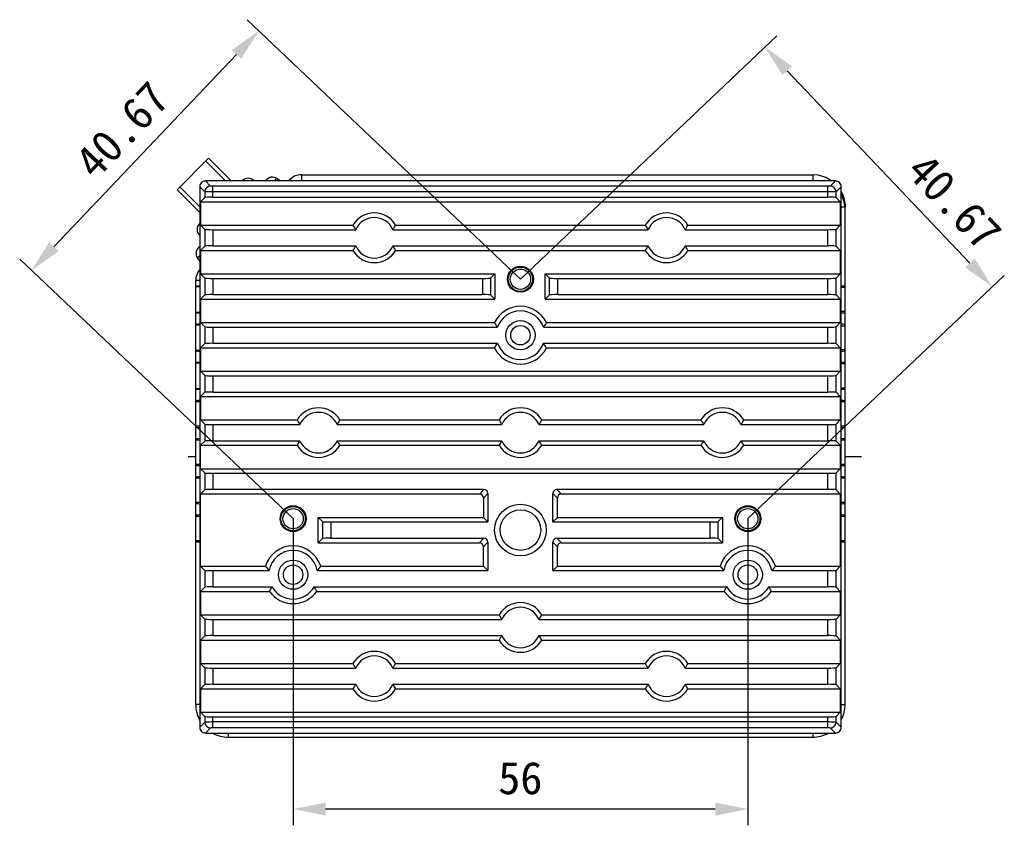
# Model space of a CAD drawing. Header units: millimetres. Extents: x 773 to 1664, y 340 to 970.
# Tile 11 of 60: x 1046 to 1167, y 508 to 608. Entities that reach past the tile are written whole.
import ezdxf

# ---------------------------------------------------------------- set-up
doc = ezdxf.new("R2010")
doc.units = ezdxf.units.MM
doc.header["$LTSCALE"] = 46.2
doc.header["$PDMODE"] = 3
doc.header["$PDSIZE"] = 0.3
doc.layers.get('0').update_dxf_attribs({"linetype": 'CONTINUOUS'})
doc.layers.get('Defpoints').update_dxf_attribs({"linetype": 'CONTINUOUS'})
doc.styles.get("Standard").update_dxf_attribs({"font": 'simfang.ttf'})
doc.dimstyles.new('DIMSTYLE_1', dxfattribs={"dimtxt": 4, "dimasz": 4, "dimexe": 2, "dimexo": 0, "dimgap": 0.5, "dimtad": 1, "dimdsep": 46, "dimtxsty": 'Standard', "dimblk": '_FILLED', "dimblk1": '_FILLED', "dimblk2": '_FILLED', "dimcen": 0.09, "dimazin": 2, "dimtp": 0.3, "dimtm": 0.3, "dimtfac": 1, "dimtofl": 0, "dimtmove": 0, "dimatfit": 3, "dimldrblk": '_FILLED', "dimfxl": 1, "dimtolj": 1, "dimarcsym": 0})

# ---------------------------------------------------------------- blocks, each defined once
blk = doc.blocks.new('_FILLED')
at = {"color": 0, "linetype": 'ByBlock'}
blk.add_solid([(0, 0), (-1, 0.2), (-1, -0.2)], dxfattribs=at)
blk = doc.blocks.new('*D12')
at = {"color": 0, "linetype": 'Continuous', "lineweight": -2, "transparency": 16777216}
for p, q in [((1079.86, 546.06), (1079.86, 508.29)), ((1135.86, 546.06), (1135.86, 508.29)), ((1131.86, 510.29), (1083.86, 510.29))]:
    blk.add_line(p, q, dxfattribs=at)
at = {"layer": 'Defpoints', "color": 0, "linetype": 'Continuous', "transparency": 16777216}
for p in [(1079.86, 546.06), (1135.86, 546.06), (1079.86, 510.29)]:
    blk.add_point(p, dxfattribs=at)
at = {"color": 0, "linetype": 'Continuous', "lineweight": -2, "transparency": 16777216, "xscale": 4, "yscale": 4, "zscale": 4, "rotation": 180}
blk.add_blockref('_FILLED', (1079.86, 510.29), dxfattribs=at)
at = {"color": 0, "linetype": 'Continuous', "lineweight": -2, "transparency": 16777216, "xscale": 4, "yscale": 4, "zscale": 4}
blk.add_blockref('_FILLED', (1135.86, 510.29), dxfattribs=at)
at = {"color": 0, "linetype": 'Continuous', "transparency": 16777216, "insert": (1107.85, 516.12), "char_height": 4, "attachment_point": 2, "line_spacing_factor": 0.9}
blk.add_mtext('\\A1;56', dxfattribs=at)
blk = doc.blocks.new('*D13')
at = {"color": 0, "linetype": 'Continuous', "lineweight": -2, "transparency": 16777216}
for p, q in [((1107.86, 575.56), (1139.43, 605.52)), ((1163.23, 577.54), (1140.73, 601.24)), ((1135.86, 546.06), (1167.43, 576.02))]:
    blk.add_line(p, q, dxfattribs=at)
at = {"layer": 'Defpoints', "color": 0, "linetype": 'Continuous', "transparency": 16777216}
for p in [(1137.98, 604.14), (1107.86, 575.56), (1135.86, 546.06)]:
    blk.add_point(p, dxfattribs=at)
at = {"color": 0, "linetype": 'Continuous', "lineweight": -2, "transparency": 16777216, "xscale": 4, "yscale": 4, "zscale": 4}
for p, rotation in [((1137.98, 604.14), 133.5055844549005), ((1165.98, 574.64), 313.5055844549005)]:
    blk.add_blockref('_FILLED', p, dxfattribs=dict(at, rotation=rotation))
at = {"color": 0, "linetype": 'Continuous', "transparency": 16777216, "insert": (1162.77, 586.49), "char_height": 4, "attachment_point": 2, "rotation": 313.5056, "line_spacing_factor": 0.9}
blk.add_mtext('\\A1;40.67', dxfattribs=at)
blk = doc.blocks.new('*D14')
at = {"color": 0, "linetype": 'Continuous', "lineweight": -2, "transparency": 16777216}
for p, q in [((1107.86, 575.56), (1074.19, 607.52)), ((1072.88, 603.24), (1050.39, 579.54)), ((1079.86, 546.06), (1046.19, 578.02))]:
    blk.add_line(p, q, dxfattribs=at)
at = {"layer": 'Defpoints', "color": 0, "linetype": 'Continuous', "transparency": 16777216}
for p in [(1047.64, 576.64), (1107.86, 575.56), (1079.86, 546.06)]:
    blk.add_point(p, dxfattribs=at)
at = {"color": 0, "linetype": 'Continuous', "lineweight": -2, "transparency": 16777216, "xscale": 4, "yscale": 4, "zscale": 4}
for p, rotation in [((1075.64, 606.14), 46.49425163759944), ((1047.64, 576.64), 226.4942516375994)]:
    blk.add_blockref('_FILLED', p, dxfattribs=dict(at, rotation=rotation))
at = {"color": 0, "linetype": 'Continuous', "transparency": 16777216, "insert": (1057.33, 595.32), "char_height": 4, "attachment_point": 2, "rotation": 46.4943, "line_spacing_factor": 0.9}
blk.add_mtext('\\A1;40.67', dxfattribs=at)

msp = doc.modelspace()

# ---------------------------------------------------------------- linework, layer by layer
at = {"linetype": 'Continuous'}
for p, q in [((1065.564, 586.567), (1069.453, 590.456)), ((1069.097, 590.1), (1071.54, 587.656)), ((1069.453, 590.456), (1072.253, 587.656)), ((1080.881, 588.424), (1080.881, 587.656)), ((1080.881, 588.424), (1143.864, 588.424)), ((1143.864, 588.424), (1143.864, 587.656)), ((1069.701, 587.026), (1069.071, 587.656)), ((1146.657, 587.656), (1069.071, 587.656)), ((1069.993, 585.656), (1069.993, 587.017)), ((1145.735, 587.017), (1069.993, 587.017)), ((1073.583, 587.656), (1073.625, 587.698)), ((1074.997, 587.656), (1075.039, 587.698)), ((1075.081, 587.656), (1075.039, 587.698)), ((1076.411, 587.656), (1076.569, 587.814)), ((1077.531, 587.656), (1077.821, 587.946)), ((1077.821, 587.946), (1077.826, 587.951)), ((1077.821, 587.946), (1078.267, 587.656)), ((1078.28, 587.656), (1077.826, 587.951)), ((1079.285, 587.656), (1079.467, 587.838)), ((1079.467, 587.838), (1079.649, 587.656)), ((1145.735, 585.656), (1145.735, 587.017)), ((1146.657, 587.656), (1146.027, 587.026)), ((1065.564, 586.567), (1068.364, 583.767)), ((1065.915, 586.918), (1068.364, 584.468)), ((1068.364, 586.949), (1068.364, 520.363)), ((1068.993, 586.319), (1068.364, 586.949)), ((1068.993, 586.319), (1068.993, 585.622)), ((1145.735, 586.297), (1069.993, 586.298)), ((1147.364, 586.949), (1146.734, 586.319)), ((1146.734, 585.622), (1146.734, 586.319)), ((1147.364, 520.363), (1147.364, 586.949)), ((1068.993, 585.622), (1068.468, 585.097)), ((1068.468, 585.097), (1068.468, 582.215)), ((1068.468, 585.097), (1147.259, 585.097)), ((1069.993, 585.656), (1145.735, 585.656)), ((1146.734, 585.622), (1147.259, 585.097)), ((1147.259, 585.097), (1147.259, 582.215)), ((1147.864, 584.424), (1147.364, 584.424)), ((1147.864, 523.156), (1147.864, 584.424)), ((1068.321, 582.395), (1068.364, 582.437)), ((1068.993, 581.69), (1068.468, 582.215)), ((1068.468, 582.215), (1087.232, 582.215)), ((1092.495, 582.215), (1123.232, 582.215)), ((1128.495, 582.215), (1147.259, 582.215)), ((1146.734, 581.69), (1147.259, 582.215)), ((1068.321, 580.981), (1068.364, 581.023)), ((1068.364, 580.938), (1068.321, 580.981)), ((1068.993, 581.69), (1068.993, 579.622)), ((1069.993, 581.656), (1069.993, 579.656)), ((1069.993, 581.656), (1087.572, 581.656)), ((1092.155, 581.656), (1123.572, 581.656)), ((1128.155, 581.656), (1145.734, 581.656)), ((1145.734, 579.656), (1145.734, 581.656)), ((1146.734, 579.622), (1146.734, 581.69)), ((1068.066, 578.191), (1068.364, 578.488)), ((1068.198, 579.443), (1068.364, 579.609)), ((1068.993, 579.622), (1068.468, 579.097)), ((1068.468, 579.097), (1068.468, 576.215)), ((1068.468, 579.097), (1087.232, 579.097)), ((1069.993, 579.656), (1087.572, 579.656)), ((1092.155, 579.656), (1123.572, 579.656)), ((1092.495, 579.097), (1123.232, 579.097)), ((1128.155, 579.656), (1145.734, 579.656)), ((1128.495, 579.097), (1147.259, 579.097)), ((1146.734, 579.622), (1147.259, 579.097)), ((1147.259, 579.097), (1147.259, 576.215)), ((1068.066, 578.191), (1068.364, 577.733)), ((1068.993, 575.69), (1068.468, 576.215)), ((1068.468, 576.215), (1104.716, 576.215)), ((1104.716, 576.215), (1104.191, 575.69)), ((1104.716, 576.215), (1104.716, 573.097)), ((1110.925, 576.215), (1147.259, 576.215)), ((1110.925, 576.215), (1111.45, 575.69)), ((1110.925, 573.097), (1110.925, 576.215)), ((1146.734, 575.69), (1147.259, 576.215)), ((1067.864, 523.156), (1067.864, 575.407)), ((1068.364, 575.407), (1067.864, 575.407)), ((1068.993, 575.69), (1068.993, 573.622)), ((1069.993, 575.656), (1069.993, 573.656)), ((1069.993, 575.656), (1103.191, 575.656)), ((1103.191, 575.656), (1103.191, 573.656)), ((1104.191, 575.69), (1104.191, 573.622)), ((1111.45, 573.622), (1111.45, 575.69)), ((1112.45, 575.656), (1145.734, 575.656)), ((1112.45, 573.656), (1112.45, 575.656)), ((1145.734, 573.656), (1145.734, 575.656)), ((1146.734, 573.622), (1146.734, 575.69)), ((1067.864, 574.651), (1068.364, 574.651)), ((1069.993, 573.656), (1103.191, 573.656)), ((1112.45, 573.656), (1145.734, 573.656)), ((1147.864, 574.531), (1147.364, 574.531)), ((1068.993, 573.622), (1068.468, 573.097)), ((1068.468, 573.097), (1068.468, 570.215)), ((1068.468, 573.097), (1104.716, 573.097)), ((1104.191, 573.622), (1104.716, 573.097)), ((1111.45, 573.622), (1110.925, 573.097)), ((1110.925, 573.097), (1147.259, 573.097)), ((1146.734, 573.622), (1147.259, 573.097)), ((1147.259, 573.097), (1147.259, 570.215)), ((1068.364, 571.461), (1067.864, 571.461)), ((1147.864, 571.581), (1147.364, 571.581)), ((1068.468, 570.215), (1104.664, 570.215)), ((1068.993, 569.69), (1068.468, 570.215)), ((1111.063, 570.215), (1147.259, 570.215)), ((1146.734, 569.69), (1147.259, 570.215)), ((1067.864, 569.951), (1068.364, 569.951)), ((1068.993, 569.69), (1068.993, 567.622)), ((1069.993, 569.656), (1105.035, 569.656)), ((1069.993, 569.656), (1069.993, 567.656)), ((1110.692, 569.656), (1145.734, 569.656)), ((1145.734, 567.656), (1145.734, 569.656)), ((1146.734, 567.622), (1146.734, 569.69)), ((1147.364, 569.831), (1147.864, 569.831)), ((1068.993, 567.622), (1068.468, 567.097)), ((1069.993, 567.656), (1105.035, 567.656)), ((1110.692, 567.656), (1145.734, 567.656)), ((1146.734, 567.622), (1147.259, 567.097)), ((1068.364, 566.761), (1067.864, 566.761)), ((1068.468, 567.097), (1068.468, 564.215)), ((1068.468, 567.097), (1104.664, 567.097)), ((1111.063, 567.097), (1147.259, 567.097)), ((1147.259, 567.097), (1147.259, 564.215)), ((1147.364, 566.881), (1147.864, 566.881)), ((1067.864, 565.251), (1068.364, 565.251)), ((1068.993, 563.69), (1068.468, 564.215)), ((1068.468, 564.215), (1147.259, 564.215)), ((1146.734, 563.69), (1147.259, 564.215)), ((1147.864, 565.131), (1147.364, 565.131)), ((1068.993, 563.69), (1068.993, 561.622)), ((1069.993, 563.656), (1145.734, 563.656)), ((1069.993, 563.656), (1069.993, 561.656)), ((1145.734, 561.656), (1145.734, 563.656)), ((1146.734, 561.622), (1146.734, 563.69)), ((1068.364, 562.061), (1067.864, 562.061)), ((1068.993, 561.622), (1068.468, 561.097)), ((1069.993, 561.656), (1145.734, 561.656)), ((1146.734, 561.622), (1147.259, 561.097)), ((1147.364, 562.181), (1147.864, 562.181)), ((1068.364, 560.431), (1067.864, 560.431)), ((1068.468, 561.097), (1068.468, 558.215)), ((1068.468, 561.097), (1147.259, 561.097)), ((1147.259, 561.097), (1147.259, 558.215)), ((1147.864, 560.431), (1147.364, 560.431)), ((1068.993, 557.69), (1068.468, 558.215)), ((1068.468, 558.215), (1080.361, 558.215)), ((1085.625, 558.215), (1105.232, 558.215)), ((1110.495, 558.215), (1130.103, 558.215)), ((1135.366, 558.215), (1147.259, 558.215)), ((1146.734, 557.69), (1147.259, 558.215)), ((1067.864, 557.481), (1068.364, 557.481)), ((1068.993, 557.69), (1068.993, 555.622)), ((1069.993, 557.656), (1080.702, 557.656)), ((1069.993, 557.656), (1069.993, 555.656)), ((1085.284, 557.656), (1105.572, 557.656)), ((1110.155, 557.656), (1130.443, 557.656)), ((1135.026, 557.656), (1145.734, 557.656)), ((1145.734, 555.656), (1145.734, 557.656)), ((1146.734, 555.622), (1146.734, 557.69)), ((1147.364, 557.481), (1147.864, 557.481)), ((1068.364, 555.731), (1067.864, 555.731)), ((1068.993, 555.622), (1068.468, 555.097)), ((1069.993, 555.656), (1080.702, 555.656)), ((1085.284, 555.656), (1105.572, 555.656)), ((1110.155, 555.656), (1130.443, 555.656)), ((1135.026, 555.656), (1145.734, 555.656)), ((1146.734, 555.622), (1147.259, 555.097)), ((1147.864, 555.731), (1147.364, 555.731)), ((1068.468, 552.215), (1068.468, 555.097)), ((1068.468, 555.097), (1080.361, 555.097)), ((1085.625, 555.097), (1105.232, 555.097)), ((1110.495, 555.097), (1130.103, 555.097)), ((1135.366, 555.097), (1147.259, 555.097)), ((1147.259, 555.097), (1147.259, 552.215)), ((1067.864, 553.656), (1066.926, 553.656)), ((1149.874, 553.656), (1147.864, 553.656)), ((1067.864, 552.781), (1068.364, 552.781)), ((1068.468, 552.215), (1068.993, 551.69)), ((1068.468, 552.215), (1147.259, 552.215)), ((1147.259, 552.215), (1146.734, 551.69)), ((1147.364, 552.781), (1147.864, 552.781)), ((1068.364, 551.031), (1067.864, 551.031)), ((1068.993, 551.69), (1068.993, 549.622)), ((1069.993, 551.656), (1145.734, 551.656)), ((1069.993, 551.656), (1069.993, 549.656)), ((1145.734, 549.656), (1145.734, 551.656)), ((1146.734, 549.622), (1146.734, 551.69)), ((1147.864, 551.031), (1147.364, 551.031)), ((1068.468, 549.097), (1068.993, 549.622)), ((1103.364, 549.656), (1069.993, 549.656)), ((1103.364, 549.656), (1102.805, 549.097)), ((1145.734, 549.656), (1112.363, 549.656)), ((1112.922, 549.097), (1112.363, 549.656)), ((1147.259, 549.097), (1146.734, 549.622)), ((1102.805, 549.097), (1068.468, 549.097)), ((1068.468, 540.215), (1068.468, 549.097)), ((1103.864, 549.156), (1103.305, 548.598)), ((1103.305, 548.598), (1103.305, 546.215)), ((1103.864, 549.156), (1103.864, 545.656)), ((1112.422, 548.598), (1111.864, 549.156)), ((1111.864, 545.656), (1111.864, 549.156)), ((1112.422, 546.215), (1112.422, 548.598)), ((1147.259, 549.097), (1112.922, 549.097)), ((1147.259, 549.097), (1147.259, 540.215)), ((1067.864, 548.081), (1068.364, 548.081)), ((1147.364, 548.081), (1147.864, 548.081)), ((1068.364, 546.331), (1067.864, 546.331)), ((1082.968, 546.215), (1103.305, 546.215)), ((1082.968, 546.215), (1083.494, 545.69)), ((1082.968, 543.097), (1082.968, 546.215)), ((1103.305, 546.215), (1103.864, 545.656)), ((1112.422, 546.215), (1111.864, 545.656)), ((1112.422, 546.215), (1132.759, 546.215)), ((1132.759, 546.215), (1132.234, 545.69)), ((1132.759, 546.215), (1132.759, 543.097)), ((1147.864, 546.331), (1147.364, 546.331)), ((1083.494, 545.69), (1083.494, 543.622)), ((1084.493, 545.656), (1103.864, 545.656)), ((1084.493, 545.656), (1084.493, 543.656)), ((1111.864, 545.656), (1131.235, 545.656)), ((1131.235, 543.656), (1131.235, 545.656)), ((1132.234, 543.622), (1132.234, 545.69)), ((1067.864, 543.381), (1068.364, 543.381)), ((1083.494, 543.622), (1082.968, 543.097)), ((1084.493, 543.656), (1103.364, 543.656)), ((1103.364, 543.656), (1102.805, 543.097)), ((1112.363, 543.656), (1131.235, 543.656)), ((1112.922, 543.097), (1112.363, 543.656)), ((1132.234, 543.622), (1132.759, 543.097)), ((1147.364, 543.381), (1147.864, 543.381)), ((1082.968, 543.097), (1102.805, 543.097)), ((1103.864, 543.156), (1103.305, 542.598)), ((1103.305, 540.215), (1103.305, 542.598)), ((1103.864, 543.156), (1103.864, 539.656)), ((1112.422, 542.598), (1111.864, 543.156)), ((1111.864, 539.656), (1111.864, 543.156)), ((1112.422, 540.215), (1112.422, 542.598)), ((1112.922, 543.097), (1132.759, 543.097)), ((1068.468, 540.215), (1076.466, 540.215)), ((1068.993, 539.69), (1068.468, 540.215)), ((1068.993, 539.69), (1068.993, 537.622)), ((1083.261, 540.215), (1103.305, 540.215)), ((1103.305, 540.215), (1103.864, 539.656)), ((1112.422, 540.215), (1111.864, 539.656)), ((1112.422, 540.215), (1132.466, 540.215)), ((1139.261, 540.215), (1147.259, 540.215)), ((1146.734, 539.69), (1147.259, 540.215)), ((1146.734, 537.622), (1146.734, 539.69)), ((1069.993, 539.656), (1076.906, 539.656)), ((1069.993, 539.656), (1069.993, 537.656)), ((1082.822, 539.656), (1103.864, 539.656)), ((1111.864, 539.656), (1132.906, 539.656)), ((1138.822, 539.656), (1145.734, 539.656)), ((1145.734, 537.656), (1145.734, 539.656)), ((1068.993, 537.622), (1068.468, 537.097)), ((1069.993, 537.656), (1077.266, 537.656)), ((1082.462, 537.656), (1133.266, 537.656)), ((1138.462, 537.656), (1145.734, 537.656)), ((1146.734, 537.622), (1147.259, 537.097)), ((1068.468, 537.097), (1076.961, 537.097)), ((1068.468, 537.097), (1068.468, 534.215)), ((1082.766, 537.097), (1132.961, 537.097)), ((1138.766, 537.097), (1147.259, 537.097)), ((1147.259, 537.097), (1147.259, 534.215)), ((1068.993, 533.69), (1068.468, 534.215)), ((1068.468, 534.215), (1105.232, 534.215)), ((1068.993, 533.69), (1068.993, 531.622)), ((1069.993, 533.656), (1105.572, 533.656)), ((1069.993, 533.656), (1069.993, 531.656)), ((1110.155, 533.656), (1145.734, 533.656)), ((1110.495, 534.215), (1147.259, 534.215)), ((1145.734, 531.656), (1145.734, 533.656)), ((1146.734, 533.69), (1147.259, 534.215)), ((1146.734, 531.622), (1146.734, 533.69)), ((1068.993, 531.622), (1068.468, 531.097)), ((1069.993, 531.656), (1105.572, 531.656)), ((1110.155, 531.656), (1145.734, 531.656)), ((1146.734, 531.622), (1147.259, 531.097)), ((1068.468, 531.097), (1105.232, 531.097)), ((1068.468, 531.097), (1068.468, 528.215)), ((1110.495, 531.097), (1147.259, 531.097)), ((1147.259, 531.097), (1147.259, 528.215)), ((1068.468, 528.215), (1087.232, 528.215)), ((1068.993, 527.69), (1068.468, 528.215)), ((1068.993, 527.69), (1068.993, 525.622)), ((1069.993, 527.656), (1087.572, 527.656)), ((1069.993, 527.656), (1069.993, 525.656)), ((1092.155, 527.656), (1123.572, 527.656)), ((1092.495, 528.215), (1123.232, 528.215)), ((1128.155, 527.656), (1145.734, 527.656)), ((1128.495, 528.215), (1147.259, 528.215)), ((1145.734, 525.656), (1145.734, 527.656)), ((1146.734, 527.69), (1147.259, 528.215)), ((1146.734, 525.622), (1146.734, 527.69)), ((1068.993, 525.622), (1068.468, 525.097)), ((1069.993, 525.656), (1087.572, 525.656)), ((1092.155, 525.656), (1123.572, 525.656)), ((1128.155, 525.656), (1145.734, 525.656)), ((1146.734, 525.622), (1147.259, 525.097)), ((1068.468, 525.097), (1087.232, 525.097)), ((1068.468, 525.097), (1068.468, 522.215)), ((1092.495, 525.097), (1123.232, 525.097)), ((1128.495, 525.097), (1147.259, 525.097)), ((1147.259, 525.097), (1147.259, 522.215)), ((1068.364, 523.156), (1067.864, 523.156)), ((1147.364, 523.156), (1147.864, 523.156)), ((1068.468, 522.215), (1147.259, 522.215)), ((1068.993, 521.69), (1068.468, 522.215)), ((1068.993, 521.69), (1068.993, 520.993)), ((1069.993, 521.656), (1145.734, 521.656)), ((1069.993, 520.295), (1069.993, 521.656)), ((1145.734, 520.295), (1145.734, 521.656)), ((1146.734, 521.69), (1147.259, 522.215)), ((1146.734, 520.993), (1146.734, 521.69)), ((1068.993, 520.993), (1068.364, 520.363)), ((1069.701, 520.286), (1069.071, 519.656)), ((1145.734, 521.015), (1069.993, 521.015)), ((1145.734, 520.295), (1069.993, 520.295)), ((1146.656, 519.656), (1146.027, 520.286)), ((1147.364, 520.363), (1146.734, 520.993)), ((1069.071, 519.656), (1146.656, 519.656)), ((1071.864, 519.656), (1071.864, 519.156)), ((1071.864, 519.156), (1143.864, 519.156)), ((1143.864, 519.656), (1143.864, 519.156))]:
    msp.add_line(p, q, dxfattribs=at)
msp.add_lwpolyline([(1146.195, 587.656), (1145.487, 588.08), (1144.565, 588.362), (1143.864, 588.424)], dxfattribs=at)
for centre, radius in [((1107.864, 575.556), 1.6), ((1107.864, 575.556), 1.5), ((1107.864, 575.556), 1.25), ((1107.864, 568.656), 1.8), ((1107.864, 568.656), 1.2), ((1079.864, 546.056), 1.6), ((1079.864, 546.056), 1.5), ((1079.864, 546.056), 1.25), ((1107.864, 544.656), 3.18), ((1107.864, 544.656), 2.5), ((1135.864, 546.056), 1.6), ((1135.864, 546.056), 1.5), ((1135.864, 546.056), 1.25), ((1079.864, 539.156), 1.8), ((1135.864, 539.156), 1.8), ((1079.864, 539.156), 1.2), ((1135.864, 539.156), 1.2)]:
    msp.add_circle(centre, radius, dxfattribs=at)
for centre, radius, start, end in [((1080.881, 586.424), 2, 90.00177, 134.99823), ((1069.071, 586.949), 0.707, 89.99131, 180.00852), ((1069.702, 586.318), 0.708, 90.08572, 179.91412), ((1074.332, 586.991), 1, 45, 135), ((1077.276, 587.107), 1, 57, 135), ((1077.281, 587.112), 1, 57, 135), ((1146.026, 586.318), 0.708, 0.08572, 89.91412), ((1146.657, 586.949), 0.707, 359.99131, 90.00852), ((1143.864, 584.156), 3.976, 3.84321, 27.94096), ((1089.864, 580.656), 3.059, 30.63716, 149.36268), ((1125.864, 580.656), 3.059, 30.63716, 149.36268), ((1069.029, 581.688), 1, 135, 225), ((1089.864, 580.656), 2.5, 23.5781, 156.42174), ((1125.864, 580.656), 2.5, 23.5781, 156.42174), ((1068.905, 578.736), 1, 135, 213), ((1089.864, 580.656), 3.059, 210.63716, 329.36268), ((1089.864, 580.656), 2.5, 203.5781, 336.42174), ((1125.864, 580.656), 3.059, 210.63716, 329.36268), ((1125.864, 580.656), 2.5, 203.5781, 336.42174), ((1069.864, 575.407), 2, 139.0581, 180), ((1107.864, 568.656), 3.559, 25.9764, 154.02344), ((1107.864, 568.656), 3, 19.47114, 160.5287), ((1107.864, 568.656), 3, 199.47114, 340.5287), ((1107.864, 568.656), 3.559, 205.9764, 334.02344), ((1082.993, 556.656), 3.059, 30.63716, 149.36268), ((1082.993, 556.656), 2.5, 23.5781, 156.42174), ((1107.864, 556.656), 3.059, 30.63716, 149.36268), ((1107.864, 556.656), 2.5, 23.5781, 156.42174), ((1132.734, 556.656), 3.059, 30.63716, 149.36268), ((1132.734, 556.656), 2.5, 23.5781, 156.42174), ((1082.993, 556.656), 2.5, 203.5781, 336.42174), ((1107.864, 556.656), 2.5, 203.5781, 336.42174), ((1132.734, 556.656), 2.5, 203.5781, 336.42174), ((1082.993, 556.656), 3.059, 210.63716, 329.36268), ((1107.864, 556.656), 3.059, 210.63716, 329.36268), ((1132.734, 556.656), 3.059, 210.63716, 329.36268), ((1079.864, 539.156), 3.559, 17.30759, 162.69225), ((1079.864, 539.156), 3, 9.59399, 170.40585), ((1135.864, 539.156), 3.559, 17.30759, 162.69225), ((1135.864, 539.156), 3, 9.59399, 170.40585), ((1079.864, 539.156), 3, 209.99992, 329.99992), ((1135.864, 539.156), 3, 209.99992, 329.99992), ((1079.864, 539.156), 3.559, 215.34514, 324.6547), ((1135.864, 539.156), 3.559, 215.34514, 324.6547), ((1107.864, 532.656), 3.059, 30.63716, 149.36268), ((1107.864, 532.656), 2.5, 23.5781, 156.42174), ((1107.864, 532.656), 2.5, 203.5781, 336.42174), ((1107.864, 532.656), 3.059, 210.63716, 329.36268), ((1089.864, 526.656), 3.059, 30.63716, 149.36268), ((1089.864, 526.656), 2.5, 23.5781, 156.42174), ((1125.864, 526.656), 3.059, 30.63716, 149.36268), ((1125.864, 526.656), 2.5, 23.5781, 156.42174), ((1089.864, 526.656), 2.5, 203.5781, 336.42174), ((1125.864, 526.656), 2.5, 203.5781, 336.42174), ((1089.864, 526.656), 3.059, 210.63716, 329.36268), ((1125.864, 526.656), 3.059, 210.63716, 329.36268), ((1071.864, 523.156), 4, 180, 208.5142), ((1143.864, 523.156), 4, 331.48058, 0), ((1069.071, 520.363), 0.707, 179.99023, 270.0096), ((1069.702, 520.994), 0.708, 180.08572, 269.91412), ((1146.026, 520.994), 0.708, 270.08572, 359.91412), ((1146.657, 520.363), 0.707, 269.99023, 0.0096), ((1071.864, 523.156), 4, 241.47838, 270), ((1143.864, 523.156), 4, 270, 298.51869)]:
    msp.add_arc(centre, radius, start, end, dxfattribs=at)
for centre, major_axis, ratio, start_param, end_param in [((1069.993, 585.621), (1, 0), 0.0349208, 1.5707963, 3.1066861), ((1145.735, 585.621), (1, 0), 0.0349208, 0.0349066, 1.5707963), ((1069.993, 581.691), (1, 0), 0.0349208, -3.1066861, -1.5707963), ((1145.734, 581.691), (1, 0), 0.0349208, -1.5707963, -0.0349066), ((1069.993, 579.621), (1, 0), 0.0349208, 1.5707963, 3.1066861), ((1145.734, 579.621), (1, 0), 0.0349208, 0.0349066, 1.5707963), ((1069.993, 575.691), (1, 0), 0.0349208, -3.1066861, -1.5707963), ((1103.191, 575.691), (1, 0), 0.0349208, -1.5707963, -0.0349066), ((1112.45, 575.691), (1, 0), 0.0349208, -3.1066861, -1.5707963), ((1145.734, 575.691), (1, 0), 0.0349208, -1.5707963, -0.0349066), ((1069.864, 574.651), (2, 0), 0.0524078, 2.4266424, 3.1415927), ((1069.993, 573.621), (1, 0), 0.0349208, 1.5707963, 3.1066861), ((1103.191, 573.621), (1, 0), 0.0349208, 0.0349066, 1.5707963), ((1112.45, 573.621), (1, 0), 0.0349208, 1.5707963, 3.1066861), ((1145.734, 573.621), (1, 0), 0.0349208, 0.0349066, 1.5707963), ((1145.864, 574.651), (2, 0), 0.0524078, 0, 0.7177896), ((1069.864, 571.461), (2, 0), 0.0524078, 3.1415927, 3.8593465), ((1145.864, 571.461), (2, 0), 0.0524078, -0.7177934, 0), ((1069.864, 569.951), (2, 0), 0.0524078, 2.4238404, 3.1415927), ((1145.864, 569.951), (2, 0), 0.0524078, 0, 0.7177949), ((1069.993, 569.691), (1, 0), 0.0349208, -3.1066861, -1.5707963), ((1145.734, 569.691), (1, 0), 0.0349208, -1.5707963, -0.0349066), ((1069.993, 567.621), (1, 0), 0.0349208, 1.5707963, 3.1066861), ((1145.734, 567.621), (1, 0), 0.0349208, 0.0349066, 1.5707963), ((1069.864, 566.761), (2, 0), 0.0524078, -3.1415927, -2.4238441), ((1145.864, 566.761), (2, 0), 0.0524078, -0.7177987, 0), ((1069.864, 565.251), (2, 0), 0.0524078, 2.4238457, 3.1415927), ((1145.864, 565.251), (2, 0), 0.0524078, 0, 0.7178002), ((1069.993, 563.691), (1, 0), 0.0349208, -3.1066861, -1.5707963), ((1145.734, 563.691), (1, 0), 0.0349208, -1.5707963, -0.0349066), ((1069.864, 562.061), (2, 0), 0.0524078, -3.1415927, -2.4238495), ((1069.993, 561.621), (1, 0), 0.0349208, 1.5707963, 3.1066861), ((1145.734, 561.621), (1, 0), 0.0349208, 0.0349066, 1.5707963), ((1145.864, 562.061), (2, 0), 0.0524078, -0.717804, 0), ((1069.864, 560.551), (2, 0), 0.0524078, 2.423851, 3.1415927), ((1145.864, 560.551), (2, 0), 0.0524078, 0, 0.7178056), ((1069.864, 557.361), (2, 0), 0.0524078, 3.1415927, 3.8593305), ((1069.993, 557.691), (1, 0), 0.0349208, -3.1066861, -1.5707963), ((1145.734, 557.691), (1, 0), 0.0349208, -1.5707963, -0.0349066), ((1145.864, 557.361), (2, 0), 0.0524078, -0.7178093, 0), ((1069.864, 555.851), (2, 0), 0.0524078, 2.4238563, 3.1415927), ((1069.993, 555.621), (1, 0), 0.0349208, 1.5707963, 3.1066861), ((1145.734, 555.621), (1, 0), 0.0349208, 0.0349066, 1.5707963), ((1145.864, 555.851), (2, 0), 0.0524078, 0, 0.7178109), ((1069.864, 552.661), (2, 0), 0.0524078, 3.1415927, 3.8593252), ((1145.864, 552.661), (2, 0), 0.0524078, -0.7178146, 0), ((1069.864, 551.151), (2, 0), 0.0524078, 2.4238617, 3.1415927), ((1069.993, 551.691), (1, 0), 0.0349208, -3.1066861, -1.5707963), ((1145.734, 551.691), (1, 0), 0.0349208, -1.5707963, -0.0349066), ((1145.864, 551.151), (2, 0), 0.0524078, 0, 0.7178162), ((1069.993, 549.621), (1, 0), 0.0349208, 1.5707963, 3.1066861), ((1103.363, 549.156), (0.354, 0.354), 0.9987828, -0.7847892, 0.7847892), ((1112.364, 549.156), (-0.354, 0.354), 0.9987828, -0.7847892, 0.7847892), ((1145.734, 549.621), (1, 0), 0.0349208, 0.0349066, 1.5707963), ((1102.805, 548.597), (0.354, 0.354), 0.9987828, -0.7847892, 0.7847892), ((1112.923, 548.597), (0.354, -0.354), 0.9987828, 2.3568035, 3.9263818), ((1069.864, 547.961), (2, 0), 0.0524078, 3.1415927, 3.8593199), ((1145.864, 547.961), (2, 0), 0.0524078, -0.71782, 0), ((1069.864, 546.451), (2, 0), 0.0524078, 2.423867, 3.1415927), ((1145.864, 546.451), (2, 0), 0.0524078, 0, 0.7178215), ((1084.493, 545.691), (1, 0), 0.0349208, -3.1066861, -1.5707963), ((1131.235, 545.691), (1, 0), 0.0349208, -1.5707963, -0.0349066), ((1084.493, 543.621), (1, 0), 0.0349208, 1.5707963, 3.1066861), ((1103.363, 543.156), (0.354, 0.354), 0.9987828, -0.7847892, 0.7847892), ((1112.364, 543.156), (-0.354, 0.354), 0.9987828, -0.7847892, 0.7847892), ((1131.235, 543.621), (1, 0), 0.0349208, 0.0349066, 1.5707963), ((1069.864, 543.261), (2, 0), 0.0524078, 3.1415927, 3.8593146), ((1102.805, 542.597), (0.354, 0.354), 0.9987828, -0.7847892, 0.7847892), ((1112.923, 542.597), (0.354, -0.354), 0.9987828, 2.3568035, 3.9263818), ((1145.864, 543.261), (2, 0), 0.0524078, -0.7178253, 0), ((1069.993, 539.691), (1, 0), 0.0349208, -3.1066861, -1.5707963), ((1145.734, 539.691), (1, 0), 0.0349208, -1.5707963, -0.0349066), ((1069.993, 537.621), (1, 0), 0.0349208, 1.5707963, 3.1066861), ((1145.734, 537.621), (1, 0), 0.0349208, 0.0349066, 1.5707963), ((1069.993, 533.691), (1, 0), 0.0349208, -3.1066861, -1.5707963), ((1145.734, 533.691), (1, 0), 0.0349208, -1.5707963, -0.0349066), ((1069.993, 531.621), (1, 0), 0.0349208, 1.5707963, 3.1066861), ((1145.734, 531.621), (1, 0), 0.0349208, 0.0349066, 1.5707963), ((1069.993, 527.691), (1, 0), 0.0349208, -3.1066861, -1.5707963), ((1145.734, 527.691), (1, 0), 0.0349208, -1.5707963, -0.0349066), ((1069.993, 525.621), (1, 0), 0.0349208, 1.5707963, 3.1066861), ((1145.734, 525.621), (1, 0), 0.0349208, 0.0349066, 1.5707963), ((1069.993, 521.691), (1, 0), 0.0349208, -3.1066861, -1.5707963), ((1145.734, 521.691), (1, 0), 0.0349208, -1.5707963, -0.0349066)]:
    msp.add_ellipse(centre, major_axis=major_axis, ratio=ratio, start_param=start_param, end_param=end_param, dxfattribs=at)
for points, knots in [([(1069.993, 587.017), (1069.957, 587.017), (1069.891, 587.018), (1069.803, 587.018), (1069.741, 587.023), (1069.709, 587.023), (1069.701, 587.026)], [0, 0, 0, 0, 0.3655139, 0.6807135, 0.9022471, 1, 1, 1, 1]), ([(1146.027, 587.026), (1146.018, 587.023), (1145.986, 587.023), (1145.925, 587.018), (1145.836, 587.017), (1145.77, 587.017), (1145.735, 587.017)], [0, 0, 0, 0, 0.0977529, 0.3192865, 0.6344861, 1, 1, 1, 1]), ([(1069.993, 586.298), (1069.868, 586.298), (1069.686, 586.298), (1069.455, 586.301), (1069.307, 586.303), (1069.184, 586.307), (1069.099, 586.31), (1069.047, 586.313), (1069.021, 586.314), (1069.005, 586.317), (1068.996, 586.318), (1068.993, 586.319)], [0, 0, 0, 0, 0.3746496, 0.5446519, 0.6946342, 0.8191723, 0.9136066, 0.9484415, 0.9745455, 0.9917512, 1, 1, 1, 1]), ([(1146.734, 586.319), (1146.732, 586.318), (1146.723, 586.317), (1146.706, 586.314), (1146.68, 586.313), (1146.628, 586.31), (1146.544, 586.307), (1146.421, 586.303), (1146.273, 586.301), (1146.041, 586.298), (1145.859, 586.297), (1145.735, 586.297)], [0, 0, 0, 0, 0.0082488, 0.0254545, 0.0515585, 0.0863934, 0.1808277, 0.3053658, 0.4553481, 0.6253504, 1, 1, 1, 1]), ([(1147.37, 586.35), (1147.53, 586.057), (1147.779, 585.429), (1147.864, 584.758), (1147.864, 584.424)], [0, 0, 0, 0, 0.4999014, 1, 1, 1, 1]), ([(1087.232, 582.215), (1087.259, 582.168), (1087.368, 581.979), (1087.482, 581.794), (1087.572, 581.656)], [0, 0, 0, 0, 0.2466564, 1, 1, 1, 1]), ([(1092.155, 581.656), (1092.185, 581.702), (1092.303, 581.886), (1092.415, 582.073), (1092.495, 582.215)], [0, 0, 0, 0, 0.2536741, 1, 1, 1, 1]), ([(1123.232, 582.215), (1123.259, 582.168), (1123.368, 581.979), (1123.482, 581.794), (1123.572, 581.656)], [0, 0, 0, 0, 0.2466564, 1, 1, 1, 1]), ([(1128.155, 581.656), (1128.185, 581.702), (1128.303, 581.886), (1128.415, 582.073), (1128.495, 582.215)], [0, 0, 0, 0, 0.2536741, 1, 1, 1, 1]), ([(1087.572, 579.656), (1087.542, 579.61), (1087.424, 579.426), (1087.313, 579.239), (1087.232, 579.097)], [0, 0, 0, 0, 0.2536741, 1, 1, 1, 1]), ([(1092.495, 579.097), (1092.469, 579.144), (1092.36, 579.333), (1092.245, 579.519), (1092.155, 579.656)], [0, 0, 0, 0, 0.2466564, 1, 1, 1, 1]), ([(1123.572, 579.656), (1123.542, 579.61), (1123.424, 579.426), (1123.313, 579.239), (1123.232, 579.097)], [0, 0, 0, 0, 0.2536741, 1, 1, 1, 1]), ([(1128.495, 579.097), (1128.469, 579.144), (1128.36, 579.333), (1128.245, 579.519), (1128.155, 579.656)], [0, 0, 0, 0, 0.2466564, 1, 1, 1, 1]), ([(1104.664, 570.215), (1104.694, 570.168), (1104.813, 569.979), (1104.938, 569.794), (1105.035, 569.656)], [0, 0, 0, 0, 0.2466232, 1, 1, 1, 1]), ([(1111.063, 570.215), (1111.034, 570.168), (1110.914, 569.979), (1110.789, 569.794), (1110.692, 569.656)], [0, 0, 0, 0, 0.2466232, 1, 1, 1, 1]), ([(1104.664, 567.097), (1104.694, 567.144), (1104.813, 567.333), (1104.938, 567.519), (1105.035, 567.656)], [0, 0, 0, 0, 0.2466232, 1, 1, 1, 1]), ([(1111.063, 567.097), (1111.034, 567.144), (1110.914, 567.333), (1110.789, 567.519), (1110.692, 567.656)], [0, 0, 0, 0, 0.2466232, 1, 1, 1, 1]), ([(1080.361, 558.215), (1080.388, 558.168), (1080.497, 557.979), (1080.612, 557.794), (1080.702, 557.656)], [0, 0, 0, 0, 0.2466564, 1, 1, 1, 1]), ([(1085.284, 557.656), (1085.314, 557.702), (1085.432, 557.886), (1085.544, 558.073), (1085.625, 558.215)], [0, 0, 0, 0, 0.2536741, 1, 1, 1, 1]), ([(1105.232, 558.215), (1105.259, 558.168), (1105.368, 557.979), (1105.482, 557.794), (1105.572, 557.656)], [0, 0, 0, 0, 0.2466564, 1, 1, 1, 1]), ([(1110.155, 557.656), (1110.185, 557.702), (1110.303, 557.886), (1110.415, 558.073), (1110.495, 558.215)], [0, 0, 0, 0, 0.2536741, 1, 1, 1, 1]), ([(1130.103, 558.215), (1130.129, 558.168), (1130.239, 557.979), (1130.353, 557.794), (1130.443, 557.656)], [0, 0, 0, 0, 0.2466564, 1, 1, 1, 1]), ([(1135.026, 557.656), (1135.056, 557.702), (1135.174, 557.886), (1135.286, 558.073), (1135.366, 558.215)], [0, 0, 0, 0, 0.2536741, 1, 1, 1, 1]), ([(1080.702, 555.656), (1080.671, 555.61), (1080.553, 555.426), (1080.442, 555.239), (1080.361, 555.097)], [0, 0, 0, 0, 0.2536741, 1, 1, 1, 1]), ([(1085.625, 555.097), (1085.598, 555.144), (1085.489, 555.333), (1085.374, 555.519), (1085.284, 555.656)], [0, 0, 0, 0, 0.2466564, 1, 1, 1, 1]), ([(1105.572, 555.656), (1105.542, 555.61), (1105.424, 555.426), (1105.312, 555.239), (1105.232, 555.097)], [0, 0, 0, 0, 0.2536741, 1, 1, 1, 1]), ([(1110.495, 555.097), (1110.469, 555.144), (1110.36, 555.333), (1110.245, 555.519), (1110.155, 555.656)], [0, 0, 0, 0, 0.2466564, 1, 1, 1, 1]), ([(1130.443, 555.656), (1130.413, 555.61), (1130.295, 555.426), (1130.183, 555.239), (1130.103, 555.097)], [0, 0, 0, 0, 0.2536741, 1, 1, 1, 1]), ([(1135.366, 555.097), (1135.34, 555.144), (1135.23, 555.333), (1135.116, 555.519), (1135.026, 555.656)], [0, 0, 0, 0, 0.2466564, 1, 1, 1, 1]), ([(1076.466, 540.215), (1076.501, 540.168), (1076.642, 539.978), (1076.79, 539.793), (1076.906, 539.656)], [0, 0, 0, 0, 0.2452722, 1, 1, 1, 1]), ([(1083.261, 540.215), (1083.227, 540.168), (1083.085, 539.978), (1082.937, 539.793), (1082.822, 539.656)], [0, 0, 0, 0, 0.2452722, 1, 1, 1, 1]), ([(1132.466, 540.215), (1132.501, 540.168), (1132.642, 539.978), (1132.79, 539.793), (1132.906, 539.656)], [0, 0, 0, 0, 0.2452722, 1, 1, 1, 1]), ([(1139.261, 540.215), (1139.227, 540.168), (1139.085, 539.978), (1138.937, 539.793), (1138.822, 539.656)], [0, 0, 0, 0, 0.2452722, 1, 1, 1, 1]), ([(1076.961, 537.097), (1076.985, 537.144), (1077.083, 537.332), (1077.186, 537.518), (1077.266, 537.656)], [0, 0, 0, 0, 0.2477124, 1, 1, 1, 1]), ([(1082.766, 537.097), (1082.742, 537.144), (1082.644, 537.332), (1082.542, 537.518), (1082.462, 537.656)], [0, 0, 0, 0, 0.2477124, 1, 1, 1, 1]), ([(1132.961, 537.097), (1132.985, 537.144), (1133.083, 537.332), (1133.186, 537.518), (1133.266, 537.656)], [0, 0, 0, 0, 0.2477124, 1, 1, 1, 1]), ([(1138.766, 537.097), (1138.742, 537.144), (1138.644, 537.332), (1138.542, 537.518), (1138.462, 537.656)], [0, 0, 0, 0, 0.2477124, 1, 1, 1, 1]), ([(1105.232, 534.215), (1105.258, 534.168), (1105.368, 533.979), (1105.482, 533.794), (1105.572, 533.656)], [0, 0, 0, 0, 0.2466564, 1, 1, 1, 1]), ([(1110.155, 533.656), (1110.185, 533.702), (1110.303, 533.886), (1110.415, 534.073), (1110.495, 534.215)], [0, 0, 0, 0, 0.2536741, 1, 1, 1, 1]), ([(1105.572, 531.656), (1105.542, 531.61), (1105.424, 531.426), (1105.312, 531.239), (1105.232, 531.097)], [0, 0, 0, 0, 0.2536741, 1, 1, 1, 1]), ([(1110.495, 531.097), (1110.469, 531.144), (1110.36, 531.333), (1110.245, 531.519), (1110.155, 531.656)], [0, 0, 0, 0, 0.2466564, 1, 1, 1, 1]), ([(1087.232, 528.215), (1087.258, 528.168), (1087.368, 527.979), (1087.482, 527.794), (1087.572, 527.656)], [0, 0, 0, 0, 0.2466564, 1, 1, 1, 1]), ([(1092.155, 527.656), (1092.185, 527.702), (1092.303, 527.886), (1092.415, 528.073), (1092.495, 528.215)], [0, 0, 0, 0, 0.2536741, 1, 1, 1, 1]), ([(1123.232, 528.215), (1123.258, 528.168), (1123.368, 527.979), (1123.482, 527.794), (1123.572, 527.656)], [0, 0, 0, 0, 0.2466564, 1, 1, 1, 1]), ([(1128.155, 527.656), (1128.185, 527.702), (1128.303, 527.886), (1128.415, 528.073), (1128.495, 528.215)], [0, 0, 0, 0, 0.2536741, 1, 1, 1, 1]), ([(1087.572, 525.656), (1087.542, 525.61), (1087.424, 525.426), (1087.312, 525.239), (1087.232, 525.097)], [0, 0, 0, 0, 0.2536741, 1, 1, 1, 1]), ([(1092.495, 525.097), (1092.469, 525.144), (1092.359, 525.333), (1092.245, 525.519), (1092.155, 525.656)], [0, 0, 0, 0, 0.2466564, 1, 1, 1, 1]), ([(1123.572, 525.656), (1123.542, 525.61), (1123.424, 525.426), (1123.312, 525.239), (1123.232, 525.097)], [0, 0, 0, 0, 0.2536741, 1, 1, 1, 1]), ([(1128.495, 525.097), (1128.469, 525.144), (1128.359, 525.333), (1128.245, 525.519), (1128.155, 525.656)], [0, 0, 0, 0, 0.2466564, 1, 1, 1, 1]), ([(1069.993, 521.015), (1069.868, 521.015), (1069.686, 521.014), (1069.455, 521.011), (1069.307, 521.009), (1069.184, 521.006), (1069.099, 521.003), (1069.047, 521), (1069.021, 520.998), (1069.005, 520.996), (1068.996, 520.995), (1068.993, 520.993)], [0, 0, 0, 0, 0.3746496, 0.5446519, 0.6946342, 0.8191723, 0.9136066, 0.9484415, 0.9745455, 0.9917512, 1, 1, 1, 1]), ([(1069.993, 520.295), (1069.957, 520.295), (1069.891, 520.295), (1069.802, 520.294), (1069.741, 520.289), (1069.709, 520.289), (1069.701, 520.286)], [0, 0, 0, 0, 0.3655139, 0.6807135, 0.9022471, 1, 1, 1, 1]), ([(1146.734, 520.993), (1146.732, 520.994), (1146.723, 520.995), (1146.706, 520.998), (1146.68, 521), (1146.628, 521.003), (1146.544, 521.006), (1146.421, 521.009), (1146.272, 521.011), (1146.041, 521.014), (1145.859, 521.015), (1145.734, 521.015)], [0, 0, 0, 0, 0.0082488, 0.0254545, 0.0515585, 0.0863934, 0.1808277, 0.3053658, 0.4553481, 0.6253504, 1, 1, 1, 1]), ([(1146.027, 520.286), (1146.018, 520.289), (1145.986, 520.289), (1145.925, 520.294), (1145.836, 520.295), (1145.77, 520.295), (1145.734, 520.295)], [0, 0, 0, 0, 0.0977529, 0.3192865, 0.6344861, 1, 1, 1, 1])]:
    msp.add_open_spline(points, degree=3, knots=knots, dxfattribs=at)

# ---------------------------------------------------------------- dimensions: what is measured, and where the dimension line sits
for base, p1, p2, angle, picture, middle in [((1047.638, 576.643), (1107.864, 575.556), (1079.864, 546.056), 226.49425, '*D14', (1061.557, 591.308)), ((1137.979, 604.14), (1135.864, 546.056), (1107.864, 575.556), 133.50558, '*D13', (1158.539, 582.478)), ((1079.864, 510.289), (1135.864, 546.056), (1079.864, 546.056), 180, '*D12', (1107.852, 510.289))]:
    dim = msp.add_linear_dim(base=base, p1=p1, p2=p2, angle=angle, dimstyle='DIMSTYLE_1', dxfattribs=at)
    dim.commit()
    dim.dimension.update_dxf_attribs({"geometry": picture, "text_midpoint": middle, "dimtype": 160})

doc.saveas('drawing.dxf')
